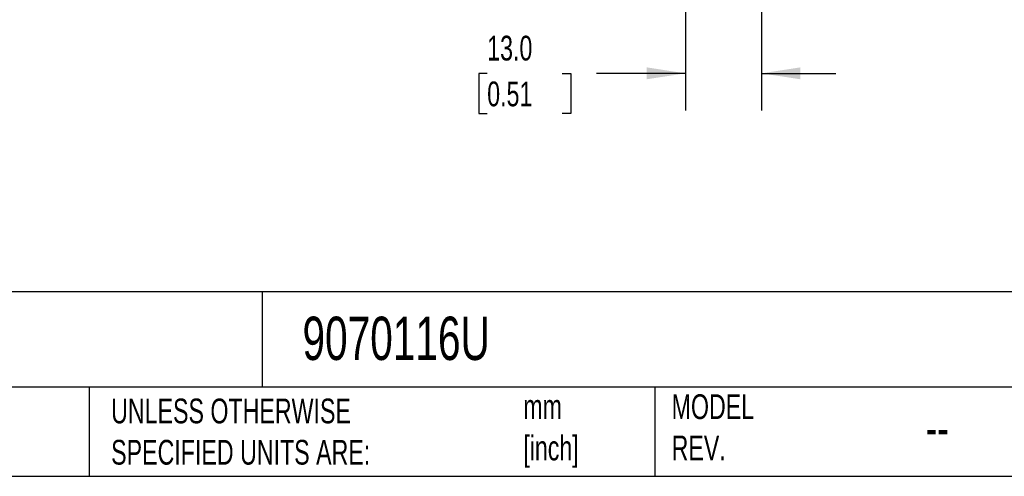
# Model space of a CAD drawing. Header units: millimetres. Extents: x 13 to 546, y 13 to 419.
# Tile 10 of 21: x 270 to 438, y 13 to 91. Entities that reach past the tile are written whole.
import ezdxf

# ---------------------------------------------------------------- set-up
doc = ezdxf.new("R2010")
doc.units = ezdxf.units.MM
doc.header["$LTSCALE"] = 2
doc.linetypes.add('SLD-Solid', pattern=[0])
doc.layers.add('DIMENSIONS', color=140, linetype='SLD-Solid', lineweight=25)
doc.layers.add('TEXT', color=140, linetype='SLD-Solid', lineweight=25)
doc.styles.add('SLDTEXTSTYLE0', font='TXT', dxfattribs={"width": 0.7})
doc.dimstyles.new('SLDDIMSTYLE5', dxfattribs={"dimtxt": 4.316016, "dimasz": 6.604, "dimexe": 0, "dimexo": 0.0625, "dimgap": 1.079004, "dimtad": 0, "dimtih": 1, "dimtoh": 1, "dimdec": 1, "dimrnd": 1e-09, "dimzin": 4, "dimdsep": 46, "dimtxsty": 'SLDTEXTSTYLE0', "dimsah": 1, "dimcen": 0.09, "dimadec": 0, "dimazin": 1, "dimtfac": 1, "dimtdec": 1, "dimtmove": 0, "dimatfit": 0, "dimfxl": 0, "dimfrac": 2, "dimtolj": 1, "dimtzin": 12, "dimarcsym": 0})

# ---------------------------------------------------------------- blocks, each defined once
blk = doc.blocks.new('_D_12')
at = {"layer": 'DIMENSIONS'}
for p, q in [((396.83, 143.06), (396.83, 135.18)), ((396.83, 132.13), (396.83, 75.25)), ((383.83, 123.61), (383.83, 101.27)), ((383.83, 98.23), (383.83, 75.25)), ((349.97, 81.6), (348.52, 81.6)), ((348.52, 81.6), (348.52, 74.74)), ((362.8, 81.6), (364.25, 81.6)), ((364.25, 81.6), (364.25, 74.74)), ((383.83, 81.6), (368.65, 81.6)), ((396.83, 81.6), (409.53, 81.6)), ((348.52, 74.74), (349.97, 74.74)), ((364.25, 74.74), (362.8, 74.74))]:
    blk.add_line(p, q, dxfattribs=at)
for points in [[(383.83, 81.6), (377.23, 82.62), (377.23, 80.59)], [(396.83, 81.6), (403.44, 80.59), (403.44, 82.62)]]:
    blk.add_solid(points, dxfattribs=at)
at = {"layer": 'DIMENSIONS', "char_height": 4.233, "attachment_point": 1, "style": 'SLDTEXTSTYLE0'}
for s, insert in [('13.0', (349.97, 88.03)), ('0.51', (349.97, 80.2))]:
    blk.add_mtext(s, dxfattribs=dict(at, insert=insert))

msp = doc.modelspace()

# ---------------------------------------------------------------- linework, layer by layer
at = {"layer": 'TEXT'}
for p, q in [((546.1, 44.25), (12.7, 44.25)), ((311.52, 44.25), (311.52, 27.94)), ((546.1, 27.94), (12.7, 27.94)), ((282, 27.94), (282, 12.7)), ((378.6, 27.94), (378.6, 12.7)), ((12.7, 12.7), (546.1, 12.7))]:
    msp.add_line(p, q, dxfattribs=at)

# ---------------------------------------------------------------- texts
at = {"layer": 'TEXT', "attachment_point": 1, "style": 'SLDTEXTSTYLE0'}
for s, insert, char_height in [('9070116U', (318.42, 40), 7.408), ('UNLESS OTHERWISE ^JSPECIFIED UNITS ARE:', (285.74, 25.99), 4.2333), ('mm^J[inch]', (356.13, 26.72), 4.233), ('MODEL ^JREV.', (381.47, 26.73), 4.2333), ('--', (424.86, 24.15), 6.35)]:
    msp.add_mtext(s, dxfattribs=dict(at, insert=insert, char_height=char_height))

# ---------------------------------------------------------------- dimensions: what is measured, and where the dimension line sits
at = {"layer": 'DIMENSIONS'}
dim = msp.add_linear_dim(base=(383.83, 81.6), p1=(396.83, 145.6), p2=(383.83, 126.15), dimstyle='SLDDIMSTYLE5', dxfattribs=at)
dim.commit()
dim.dimension.update_dxf_attribs({"geometry": '_D_12', "text_midpoint": (356.39, 81.6), "dimtype": 160})

doc.saveas('drawing.dxf')
